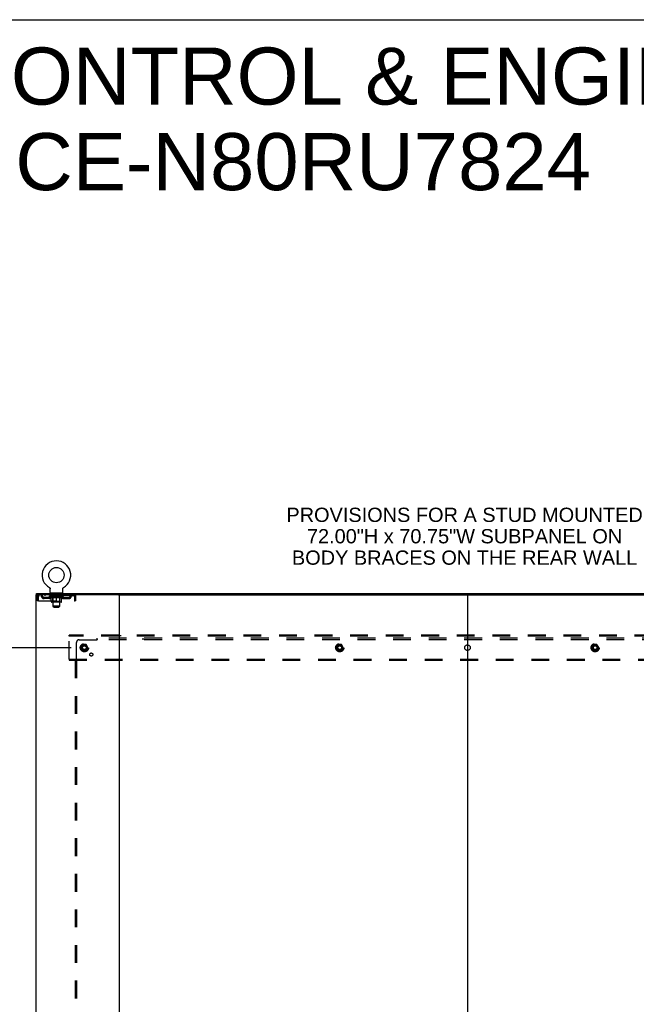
# Model space of a CAD drawing. Header units: inches. Extents: x 0 to 291, y 0 to 188.
# Tile 93 of 94: x 201 to 256, y 100 to 188. Entities that reach past the tile are written whole.
import ezdxf

# ---------------------------------------------------------------- set-up
doc = ezdxf.new("R2010")
doc.units = ezdxf.units.IN
doc.header["$LTSCALE"] = 16.01262
doc.header["$MEASUREMENT"] = 0
doc.linetypes.add('DOT', pattern=[0.2, 0.1, -0.1])
doc.linetypes.add('HIDDEN', pattern=[0.2, 0.1, -0.1])
doc.layers.get('0').update_dxf_attribs({"linetype": 'CONTINUOUS'})
for name, color, linetype in [('DEFAULT_2', 8, 'HIDDEN'), ('DIMENSIONS', 7, 'CONTINUOUS'), ('SUBPANEL', 7, 'CONTINUOUS')]:
    doc.layers.add(name, color=color, linetype=linetype)
doc.styles.get("Standard").update_dxf_attribs({"font": 'arial.ttf'})
doc.dimstyles.new('DIMSTYLE_1', dxfattribs={"dimtxt": 1.284435, "dimasz": 1.71258, "dimexe": 0.09, "dimexo": 0.07, "dimgap": 0.0375, "dimtad": 0, "dimtih": 1, "dimtoh": 1, "dimzin": 4, "dimdsep": 46, "dimtxsty": 'Standard', "dimblk": '_FILLED', "dimblk1": '_FILLED', "dimblk2": '_FILLED', "dimcen": 0.09, "dimadec": 3, "dimazin": 1, "dimtfac": 1, "dimtdec": 3, "dimtofl": 0, "dimtmove": 0, "dimatfit": 3, "dimldrblk": '_FILLED', "dimfxl": 0, "dimtolj": 1, "dimtzin": 4, "dimarcsym": 0})

# ---------------------------------------------------------------- blocks, each defined once
blk = doc.blocks.new('_FILLED')
at = {"color": 0, "linetype": 'ByBlock'}
blk.add_solid([(0, 0), (-1, 0.2), (-1, -0.2)], dxfattribs=at)
blk = doc.blocks.new('*D3')
at = {"layer": 'DIMENSIONS', "color": 2, "linetype": 'Continuous'}
for p, q in [((205.233, 131.832), (193.561, 131.832)), ((195.102, 131.832), (195.102, 100.394)), ((195.102, 61.582), (195.102, 97.825)), ((205.233, 61.582), (193.561, 61.582))]:
    blk.add_line(p, q, dxfattribs=at)
at = {"layer": 'DIMENSIONS', "color": 2, "linetype": 'Continuous', "xscale": 1.7125797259, "yscale": 1.7125797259, "zscale": 1.7125797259}
for p, rotation in [((195.102, 131.832), 90), ((195.102, 61.582), 270)]:
    blk.add_blockref('_FILLED', p, dxfattribs=dict(at, rotation=rotation))
at = {"layer": 'DIMENSIONS', "color": 2, "linetype": 'Continuous', "insert": (195.102, 99.752), "char_height": 1.2844, "width": 4.48836, "attachment_point": 2, "line_spacing_factor": 0.9}
blk.add_mtext('70.25', dxfattribs=at)

msp = doc.modelspace()

# ---------------------------------------------------------------- linework, layer by layer
at = {"color": 7, "linetype": 'Continuous'}
for p, q in [((0, 188.384), (291.139, 188.384)), ((202.109, 136.603), (202.109, 136.707)), ((203.276, 137.245), (203.276, 137.245)), ((203.276, 137.245), (203.28, 137.242)), ((203.279, 137.243), (203.277, 137.244)), ((203.28, 137.242), (203.285, 137.239)), ((203.285, 137.239), (203.289, 137.237)), ((203.289, 137.237), (203.293, 137.234)), ((203.293, 137.234), (203.297, 137.23)), ((203.297, 137.23), (203.301, 137.227)), ((203.301, 137.227), (203.304, 137.224)), ((203.304, 137.224), (203.308, 137.22)), ((203.308, 137.22), (203.312, 137.216)), ((203.311, 137.216), (203.315, 137.213)), ((203.315, 137.213), (203.318, 137.209)), ((203.318, 137.209), (203.321, 137.205)), ((203.321, 137.205), (203.324, 137.2)), ((203.324, 137.2), (203.327, 137.196)), ((203.327, 137.196), (203.329, 137.192)), ((203.329, 137.192), (203.332, 137.187)), ((203.332, 137.187), (203.334, 137.183)), ((203.334, 137.183), (203.336, 137.178)), ((203.336, 137.178), (203.338, 137.174)), ((203.338, 137.174), (203.34, 137.169)), ((203.34, 137.169), (203.342, 137.164)), ((203.342, 137.164), (203.343, 137.159)), ((203.343, 137.159), (203.345, 137.154)), ((203.345, 137.154), (203.346, 137.149)), ((203.346, 137.149), (203.347, 137.144)), ((203.347, 137.144), (203.347, 137.139)), ((203.349, 137.124), (203.349, 137.12)), ((203.349, 136.806), (203.349, 137.12)), ((203.411, 136.737), (203.411, 136.707)), ((204.411, 136.737), (203.411, 136.737)), ((204.411, 136.737), (204.411, 136.707)), ((204.474, 136.806), (204.474, 137.12)), ((204.475, 137.139), (204.476, 137.144)), ((204.475, 137.134), (204.475, 137.139)), ((204.476, 137.144), (204.477, 137.149)), ((204.477, 137.149), (204.478, 137.154)), ((204.478, 137.154), (204.479, 137.159)), ((204.479, 137.159), (204.481, 137.164)), ((204.481, 137.164), (204.482, 137.169)), ((204.482, 137.169), (204.484, 137.174)), ((204.484, 137.174), (204.486, 137.178)), ((204.486, 137.178), (204.488, 137.183)), ((204.488, 137.183), (204.491, 137.187)), ((204.491, 137.187), (204.493, 137.192)), ((204.493, 137.192), (204.496, 137.196)), ((204.496, 137.196), (204.499, 137.2)), ((204.499, 137.2), (204.502, 137.205)), ((204.501, 137.205), (204.505, 137.209)), ((204.505, 137.209), (204.508, 137.213)), ((204.508, 137.213), (204.511, 137.216)), ((204.511, 137.216), (204.515, 137.22)), ((204.515, 137.22), (204.518, 137.224)), ((204.518, 137.224), (204.522, 137.227)), ((204.522, 137.227), (204.526, 137.23)), ((204.526, 137.23), (204.53, 137.234)), ((204.53, 137.234), (204.534, 137.237)), ((204.534, 137.237), (204.538, 137.239)), ((204.538, 137.239), (204.542, 137.242)), ((204.538, 137.239), (204.539, 137.24)), ((204.542, 137.242), (204.547, 137.245)), ((204.545, 137.244), (204.544, 137.243)), ((204.547, 137.245), (204.547, 137.245)), ((209.498, 136.603), (272.366, 136.603)), ((240.932, 136.603), (240.932, 56.811))]:
    msp.add_line(p, q, dxfattribs=at)
at = {"color": 3, "linetype": 'Continuous'}
for p, q in [((202.057, 136.603), (202.057, 56.811)), ((209.498, 136.603), (202.057, 136.603)), ((202.109, 136.707), (279.755, 136.707)), ((209.557, 136.603), (209.557, 56.811))]:
    msp.add_line(p, q, dxfattribs=at)
at = {"color": 7, "linetype": 'Continuous'}
for points in [[(203.347, 137.139), (203.348, 137.134), (203.348, 137.129), (203.349, 137.124)], [(204.474, 137.12), (204.474, 137.124), (204.474, 137.129), (204.475, 137.134)], [(204.474, 137.12), (204.474, 137.124), (204.474, 137.129)]]:
    msp.add_lwpolyline(points, dxfattribs=at)
msp.add_circle((203.911, 138.365), 0.688, dxfattribs=at)
for centre, radius, start, end in [((203.911, 138.365), 1.288, 299.50527, 240.49473), ((203.418, 136.806), 0.069, 180, 265), ((204.405, 136.806), 0.069, 275, 360)]:
    msp.add_arc(centre, radius, start, end, dxfattribs=at)
at = {"layer": 'DEFAULT_2', "color": 8, "linetype": 'HIDDEN'}
for p, q in [((202.328, 136.603), (202.328, 136.499)), ((202.88, 136.603), (202.88, 136.499)), ((203.276, 137.245), (203.276, 137.245)), ((203.283, 137.24), (203.285, 137.239)), ((203.474, 136.499), (203.474, 136.603)), ((203.508, 136.737), (203.508, 136.707)), ((203.546, 136.647), (203.546, 136.727)), ((203.616, 136.637), (203.556, 136.637)), ((203.611, 135.556), (203.611, 136.627)), ((204.266, 136.637), (204.206, 136.637)), ((204.211, 135.556), (204.211, 136.627)), ((204.276, 136.647), (204.276, 136.727)), ((204.314, 136.737), (204.314, 136.707)), ((204.349, 136.499), (204.349, 136.603)), ((204.943, 136.603), (204.943, 136.499)), ((205.494, 136.603), (205.494, 136.499)), ((205.497, 136.602), (205.494, 136.603)), ((202.161, 136.436), (202.161, 136.04)), ((202.161, 136.436), (202.265, 136.436)), ((202.265, 136.04), (202.161, 136.04)), ((202.265, 136.436), (202.265, 136.04)), ((202.295, 136.04), (202.295, 136.436)), ((202.295, 136.04), (205.527, 136.04)), ((205.494, 136.499), (202.328, 136.499)), ((202.797, 136.248), (202.797, 136.352)), ((203.28, 136.352), (202.797, 136.352)), ((203.28, 136.248), (202.797, 136.248)), ((203.047, 136.248), (203.047, 136.352)), ((203.278, 136.452), (203.278, 136.499)), ((203.437, 136.34), (203.278, 136.452)), ((204.545, 136.452), (203.278, 136.452)), ((203.288, 136.492), (203.288, 136.499)), ((203.296, 136.489), (203.296, 136.492)), ((203.296, 136.489), (204.526, 136.489)), ((203.305, 136.489), (203.305, 136.492)), ((203.306, 136.489), (203.306, 136.492)), ((203.316, 136.492), (203.316, 136.499)), ((203.332, 136.489), (203.332, 136.492)), ((203.334, 136.489), (203.334, 136.492)), ((203.363, 136.492), (203.363, 136.499)), ((203.377, 136.489), (203.377, 136.492)), ((203.38, 136.489), (203.38, 136.492)), ((203.584, 136.492), (203.383, 136.492)), ((203.426, 136.492), (203.426, 136.499)), ((203.428, 136.489), (203.428, 136.492)), ((203.428, 136.489), (203.428, 136.492)), ((203.431, 136.489), (203.431, 136.492)), ((203.437, 136.34), (203.448, 136.34)), ((203.438, 136.489), (203.438, 136.492)), ((203.439, 136.489), (203.439, 136.492)), ((203.442, 136.489), (203.442, 136.492)), ((203.445, 136.489), (203.445, 136.493)), ((203.448, 135.977), (203.448, 136.384)), ((203.45, 136.489), (203.45, 136.492)), ((203.464, 136.489), (203.464, 136.492)), ((203.482, 136.489), (203.482, 136.494)), ((203.482, 136.489), (203.482, 136.492)), ((204.338, 135.94), (203.485, 135.94)), ((203.503, 136.489), (203.503, 136.492)), ((203.504, 136.492), (203.504, 136.499)), ((203.514, 136.489), (203.514, 136.492)), ((203.518, 136.489), (203.518, 136.492)), ((203.527, 136.489), (203.527, 136.492)), ((203.539, 136.489), (203.539, 136.496)), ((203.554, 136.489), (203.554, 136.492)), ((203.557, 136.489), (203.557, 136.492)), ((203.599, 135.98), (203.559, 135.94)), ((203.584, 136.489), (203.584, 136.492)), ((203.651, 136.492), (203.589, 136.492)), ((203.59, 136.34), (203.77, 136.34)), ((203.595, 136.492), (203.595, 136.499)), ((203.599, 135.98), (203.599, 136.449)), ((204.224, 135.98), (203.599, 135.98)), ((203.601, 136.489), (203.601, 136.492)), ((203.606, 136.489), (203.606, 136.492)), ((203.612, 136.489), (203.612, 136.497)), ((203.616, 136.489), (203.616, 136.492)), ((203.627, 136.489), (203.627, 136.492)), ((203.651, 136.489), (203.651, 136.492)), ((203.726, 136.492), (203.667, 136.492)), ((203.687, 136.489), (203.687, 136.492)), ((203.695, 136.492), (203.695, 136.499)), ((203.698, 136.489), (203.698, 136.492)), ((203.701, 136.489), (203.701, 136.498)), ((203.704, 136.489), (203.704, 136.492)), ((203.711, 136.489), (203.711, 136.492)), ((203.726, 136.489), (203.726, 136.492)), ((203.807, 136.492), (203.752, 136.492)), ((203.765, 136.489), (203.765, 136.492)), ((203.797, 136.492), (203.874, 136.496)), ((203.801, 136.492), (203.801, 136.499)), ((203.802, 136.498), (203.801, 136.499)), ((203.802, 136.492), (203.802, 136.498)), ((203.802, 136.489), (203.802, 136.492)), ((203.806, 136.489), (203.806, 136.492)), ((203.807, 136.489), (203.807, 136.492)), ((203.807, 136.489), (203.807, 136.492)), ((203.842, 136.492), (203.907, 136.492)), ((203.848, 136.489), (203.848, 136.492)), ((203.853, 136.492), (203.853, 136.495)), ((203.874, 136.492), (203.874, 136.496)), ((203.89, 136.489), (203.89, 136.492)), ((203.909, 136.492), (203.909, 136.492)), ((203.909, 136.489), (203.909, 136.492)), ((203.909, 136.489), (203.909, 136.492)), ((203.911, 136.492), (203.911, 136.499)), ((203.911, 136.499), (204.026, 136.492)), ((203.911, 135.94), (203.911, 136.384)), ((203.914, 136.489), (203.914, 136.492)), ((203.914, 136.489), (203.914, 136.492)), ((203.914, 136.492), (203.914, 136.492)), ((203.932, 136.489), (203.932, 136.492)), ((203.932, 136.492), (203.98, 136.492)), ((203.975, 136.489), (203.975, 136.492)), ((204.015, 136.489), (204.015, 136.492)), ((204.016, 136.489), (204.016, 136.492)), ((204.016, 136.492), (204.07, 136.492)), ((204.017, 136.489), (204.017, 136.492)), ((204.021, 136.492), (204.021, 136.499)), ((204.021, 136.498), (204.021, 136.499)), ((204.021, 136.492), (204.021, 136.498)), ((204.021, 136.489), (204.021, 136.492)), ((204.053, 136.34), (204.232, 136.34)), ((204.057, 136.489), (204.057, 136.492)), ((204.096, 136.489), (204.096, 136.492)), ((204.096, 136.492), (204.155, 136.492)), ((204.112, 136.489), (204.112, 136.492)), ((204.119, 136.489), (204.119, 136.492)), ((204.122, 136.489), (204.122, 136.498)), ((204.124, 136.489), (204.124, 136.492)), ((204.128, 136.492), (204.128, 136.499)), ((204.135, 136.489), (204.135, 136.492)), ((204.171, 136.489), (204.171, 136.492)), ((204.171, 136.492), (204.233, 136.492)), ((204.195, 136.489), (204.195, 136.492)), ((204.206, 136.489), (204.206, 136.492)), ((204.21, 136.489), (204.21, 136.497)), ((204.216, 136.489), (204.216, 136.492)), ((204.221, 136.489), (204.221, 136.492)), ((204.224, 135.98), (204.224, 136.449)), ((204.224, 135.98), (204.264, 135.94)), ((204.228, 136.492), (204.228, 136.499)), ((204.238, 136.489), (204.238, 136.492)), ((204.238, 136.492), (204.44, 136.492)), ((204.265, 136.489), (204.265, 136.492)), ((204.268, 136.489), (204.268, 136.492)), ((204.284, 136.489), (204.284, 136.496)), ((204.295, 136.489), (204.295, 136.492)), ((204.305, 136.489), (204.305, 136.492)), ((204.309, 136.489), (204.309, 136.492)), ((204.318, 136.492), (204.318, 136.499)), ((204.32, 136.489), (204.32, 136.492)), ((204.34, 136.489), (204.34, 136.494)), ((204.341, 136.489), (204.341, 136.492)), ((204.359, 136.489), (204.359, 136.492)), ((204.373, 136.489), (204.373, 136.492)), ((204.375, 135.977), (204.375, 136.384)), ((204.375, 136.34), (204.385, 136.34)), ((204.377, 136.489), (204.377, 136.493)), ((204.381, 136.489), (204.381, 136.492)), ((204.384, 136.489), (204.384, 136.492)), ((204.384, 136.489), (204.384, 136.492)), ((204.385, 136.34), (204.545, 136.452)), ((204.391, 136.489), (204.391, 136.492)), ((204.394, 136.489), (204.394, 136.492)), ((204.395, 136.489), (204.395, 136.492)), ((204.396, 136.492), (204.396, 136.499)), ((204.443, 136.489), (204.443, 136.492)), ((204.445, 136.489), (204.445, 136.492)), ((204.46, 136.492), (204.46, 136.499)), ((204.488, 136.489), (204.488, 136.492)), ((204.49, 136.489), (204.49, 136.492)), ((204.506, 136.492), (204.506, 136.499)), ((204.516, 136.489), (204.516, 136.492)), ((204.517, 136.489), (204.517, 136.492)), ((204.526, 136.489), (204.526, 136.492)), ((204.535, 136.492), (204.535, 136.499)), ((204.543, 136.352), (205.026, 136.352)), ((204.543, 136.248), (205.026, 136.248)), ((204.545, 136.452), (204.545, 136.499)), ((204.776, 136.248), (204.776, 136.352)), ((205.026, 136.248), (205.026, 136.352)), ((205.523, 136.45), (205.527, 136.436)), ((205.527, 136.436), (205.527, 136.04)), ((205.557, 136.04), (205.557, 136.436)), ((205.661, 136.436), (205.557, 136.436)), ((205.661, 136.04), (205.557, 136.04)), ((205.661, 136.04), (205.661, 136.436)), ((203.68, 135.487), (203.611, 135.556)), ((204.211, 135.556), (203.611, 135.556)), ((203.68, 135.487), (204.142, 135.487)), ((204.142, 135.487), (204.211, 135.556)), ((205.057, 132.853), (205.057, 132.957)), ((276.807, 132.957), (205.057, 132.957)), ((205.057, 130.811), (205.057, 132.853)), ((276.807, 132.853), (205.057, 132.853)), ((209.407, 132.957), (209.407, 132.853)), ((209.707, 132.853), (209.707, 132.957)), ((240.782, 132.957), (240.782, 132.853)), ((241.082, 132.853), (241.082, 132.957)), ((206.269, 132.104), (206.115, 131.837)), ((206.115, 131.827), (206.269, 131.559)), ((206.587, 132.109), (206.278, 132.109)), ((206.587, 131.554), (206.278, 131.554)), ((206.75, 131.837), (206.595, 132.104)), ((206.595, 131.559), (206.75, 131.827)), ((229.269, 132.104), (229.115, 131.837)), ((229.115, 131.827), (229.269, 131.559)), ((229.587, 132.109), (229.278, 132.109)), ((229.587, 131.554), (229.278, 131.554)), ((229.75, 131.837), (229.595, 132.104)), ((229.595, 131.559), (229.75, 131.827)), ((252.269, 132.104), (252.115, 131.837)), ((252.115, 131.827), (252.269, 131.559)), ((252.587, 132.109), (252.278, 132.109)), ((252.587, 131.554), (252.278, 131.554)), ((252.75, 131.837), (252.595, 132.104)), ((252.595, 131.559), (252.75, 131.827)), ((205.057, 130.811), (205.057, 130.707)), ((205.057, 130.811), (276.807, 130.811)), ((205.057, 130.707), (276.807, 130.707)), ((209.407, 130.811), (209.407, 130.707)), ((209.707, 130.811), (209.707, 130.707)), ((240.782, 130.811), (240.782, 130.707)), ((241.082, 130.811), (241.082, 130.707))]:
    msp.add_line(p, q, dxfattribs=at)
for points in [[(202.328, 136.603), (202.326, 136.602), (202.324, 136.598), (202.321, 136.593), (202.319, 136.586), (202.317, 136.577), (202.314, 136.566), (202.312, 136.554), (202.309, 136.54), (202.307, 136.524), (202.305, 136.508), (202.302, 136.491), (202.3, 136.473), (202.298, 136.454), (202.295, 136.436)], [(205.497, 136.602), (205.499, 136.598), (205.501, 136.593), (205.504, 136.586), (205.506, 136.577), (205.508, 136.566), (205.511, 136.554), (205.513, 136.54), (205.516, 136.524), (205.518, 136.508), (205.52, 136.491), (205.523, 136.473), (205.525, 136.454), (205.527, 136.436)], [(202.328, 136.499), (202.326, 136.498), (202.324, 136.497), (202.321, 136.495), (202.319, 136.492), (202.317, 136.489), (202.314, 136.485), (202.312, 136.48), (202.309, 136.475), (202.307, 136.469), (202.305, 136.463), (202.302, 136.456), (202.3, 136.45), (202.295, 136.436)], [(203.598, 136.34), (203.573, 136.345), (203.548, 136.35), (203.524, 136.357), (203.499, 136.365), (203.473, 136.374), (203.448, 136.384)], [(203.448, 136.383), (203.472, 136.373), (203.496, 136.365), (203.52, 136.357), (203.544, 136.351), (203.567, 136.345), (203.59, 136.34)], [(203.911, 136.384), (203.885, 136.374), (203.86, 136.365), (203.835, 136.357), (203.81, 136.35), (203.785, 136.345), (203.76, 136.34)], [(203.77, 136.34), (203.793, 136.345), (203.817, 136.351), (203.84, 136.357), (203.863, 136.365), (203.887, 136.373), (203.911, 136.382)], [(204.062, 136.34), (204.037, 136.345), (204.013, 136.351), (203.988, 136.357), (203.962, 136.365), (203.937, 136.374), (203.911, 136.384)], [(203.911, 136.382), (203.936, 136.373), (203.96, 136.364), (203.983, 136.357), (204.006, 136.35), (204.03, 136.345), (204.053, 136.34)], [(204.375, 136.384), (204.349, 136.374), (204.324, 136.365), (204.299, 136.357), (204.274, 136.35), (204.249, 136.345), (204.225, 136.34)], [(204.232, 136.34), (204.256, 136.345), (204.279, 136.351), (204.303, 136.357), (204.327, 136.365), (204.351, 136.373), (204.375, 136.383)], [(205.504, 136.492), (205.501, 136.495), (205.499, 136.497), (205.497, 136.498), (205.494, 136.499)], [(205.504, 136.492), (205.506, 136.489), (205.508, 136.485), (205.511, 136.48), (205.513, 136.475), (205.516, 136.469), (205.518, 136.463), (205.52, 136.456), (205.523, 136.45)]]:
    msp.add_lwpolyline(points, dxfattribs=at)
for centre, radius in [((206.432, 131.832), 0.372), ((206.432, 131.832), 0.356), ((206.432, 131.832), 0.312), ((229.432, 131.832), 0.372), ((229.432, 131.832), 0.356), ((229.432, 131.832), 0.312), ((252.432, 131.832), 0.372), ((252.432, 131.832), 0.356), ((252.432, 131.832), 0.312), ((206.432, 131.832), 0.204), ((206.432, 131.832), 0.188), ((206.432, 131.832), 0.183), ((206.432, 131.832), 0.165), ((229.432, 131.832), 0.204), ((229.432, 131.832), 0.188), ((229.432, 131.832), 0.183), ((229.432, 131.832), 0.165), ((252.432, 131.832), 0.204), ((252.432, 131.832), 0.188), ((252.432, 131.832), 0.183), ((252.432, 131.832), 0.165)]:
    msp.add_circle(centre, radius, dxfattribs=at)
at = {"layer": 'DEFAULT_2', "color": 8, "linetype": 'DOT'}
for centre in [(206.432, 131.832), (229.432, 131.832), (252.432, 131.832)]:
    msp.add_circle(centre, 0.17, dxfattribs=at)
at = {"layer": 'DEFAULT_2', "color": 8, "linetype": 'HIDDEN'}
for centre, radius, start, end in [((202.328, 136.436), 0.167, 90, 180), ((202.508, 136.436), 0.167, 8.07163, 90), ((203.569, 136.436), 0.167, 90, 171.92837), ((203.418, 136.806), 0.069, 265, 270), ((203.536, 136.727), 0.01, 0, 90), ((203.556, 136.647), 0.01, 180, 270), ((203.601, 136.627), 0.01, 0, 90), ((204.221, 136.627), 0.01, 90, 180), ((204.254, 136.436), 0.167, 8.07163, 90), ((204.266, 136.647), 0.01, 270, 360), ((204.286, 136.727), 0.01, 90, 180), ((204.405, 136.806), 0.069, 270, 275), ((205.315, 136.436), 0.167, 90, 171.92837), ((205.494, 136.436), 0.167, 0, 90), ((202.328, 136.436), 0.063, 90, 180), ((202.508, 136.436), 0.0625, 7.98631, 90), ((202.797, 136.477), 0.229, 187.98631, 270), ((202.797, 136.477), 0.125, 188.07163, 270), ((203.28, 136.477), 0.125, 270, 351.92837), ((203.28, 136.477), 0.229, 270, 352.01369), ((203.485, 135.977), 0.0371, 180, 270), ((203.568, 136.436), 0.0625, 90, 172.01369), ((203.559, 136.449), 0.0398, 0, 90), ((204.264, 136.449), 0.0398, 90, 180), ((204.254, 136.436), 0.0625, 7.98631, 90), ((204.543, 136.477), 0.229, 187.98631, 270), ((204.338, 135.977), 0.0371, 270, 360), ((204.543, 136.477), 0.125, 188.07163, 270), ((205.026, 136.477), 0.125, 270, 351.92837), ((205.026, 136.477), 0.229, 270, 352.01369), ((205.315, 136.436), 0.0625, 90, 172.01369), ((205.494, 136.436), 0.063, 0, 90), ((206.123, 131.832), 0.01, 150.01268, 209.98829), ((206.278, 132.099), 0.01, 90.01235, 149.98915), ((206.278, 131.564), 0.01, 210.01204, 269.98872), ((206.587, 132.099), 0.01, 30.01204, 89.98872), ((206.587, 131.564), 0.01, 270.01235, 329.98915), ((206.741, 131.832), 0.01, 330.01268, 29.98829), ((229.123, 131.832), 0.01, 150.01268, 209.98829), ((229.278, 132.099), 0.01, 90.01235, 149.98915), ((229.278, 131.564), 0.01, 210.01204, 269.98872), ((229.587, 132.099), 0.01, 30.01204, 89.98872), ((229.587, 131.564), 0.01, 270.01235, 329.98915), ((229.741, 131.832), 0.01, 330.01268, 29.98829), ((252.123, 131.832), 0.01, 150.01268, 209.98829), ((252.278, 132.099), 0.01, 90.01235, 149.98915), ((252.278, 131.564), 0.01, 210.01204, 269.98872), ((252.587, 132.099), 0.01, 30.01204, 89.98872), ((252.587, 131.564), 0.01, 270.01235, 329.98915), ((252.741, 131.832), 0.01, 330.01268, 29.98829)]:
    msp.add_arc(centre, radius, start, end, dxfattribs=at)
for centre, major_axis, ratio, start_param, end_param in [((203.911, 136.499), (0.633, 0.007), 0.05963, 2.96643, 3.140963), ((203.258, 136.487), (0.198, 0), 0.060556, 0.430652, 1.470503), ((203.911, 136.499), (0.633, 0), 0.060556, -3.141593, -2.96706), ((203.258, 136.48), (0.198, 0.002), 0.05963, 1.376596, 1.469874), ((203.911, 136.499), (0.633, 0.013), 0.05688, 2.791345, 2.965878), ((203.234, 136.487), (0.198, 0.002), 0.05963, 0.25549, 1.295341), ((203.302, 136.487), (0.198, -0.002), 0.05963, 0.605815, 1.645666), ((203.911, 136.499), (0.633, -0.007), 0.05963, -2.96643, -2.791898), ((203.302, 136.48), (0.198, 0), 0.060556, 1.551758, 1.645036), ((203.234, 136.48), (0.198, 0.004), 0.05688, 1.20151, 1.294789), ((203.304, 136.482), (0.164, 0.002), 0.05963, 1.065228, 1.614276), ((203.284, 136.482), (0.164, 0.003), 0.05688, 0.890143, 1.43919), ((203.342, 136.482), (0.164, 0), 0.060556, 1.240391, 1.789438), ((203.911, 136.499), (0.633, 0.019), 0.052395, 2.616403, 2.790936), ((203.23, 136.487), (0.198, 0.004), 0.05688, 0.080405, 1.120256), ((203.365, 136.487), (0.198, -0.004), 0.05688, 0.7809, 1.820751), ((203.911, 136.499), (0.633, -0.013), 0.05688, -2.791345, -2.616812), ((203.365, 136.48), (0.198, -0.002), 0.05963, 1.72692, 1.820198), ((203.23, 136.48), (0.198, 0.006), 0.052395, 1.026568, 1.119847), ((203.283, 136.482), (0.164, 0.005), 0.052395, 0.715201, 1.264248), ((203.397, 136.482), (0.164, -0.002), 0.05963, 1.415553, 1.9646), ((203.911, 136.499), (0.633, 0.025), 0.046319, 2.441654, 2.616187), ((203.444, 136.487), (0.198, -0.006), 0.052395, 0.955842, 1.995693), ((203.911, 136.499), (0.633, -0.019), 0.052395, -2.616403, -2.44187), ((203.247, 136.487), (0.198, 0.006), 0.052395, -0.094537, 0.945314), ((203.444, 136.48), (0.198, -0.004), 0.05688, 1.902006, 1.995284), ((203.247, 136.48), (0.198, 0.008), 0.046319, 0.851819, 0.945098), ((203.302, 136.482), (0.164, 0.006), 0.046319, 0.540452, 1.089499), ((203.468, 136.482), (0.164, -0.003), 0.05688, 1.590638, 2.139686), ((203.911, 136.499), (0.633, 0.029), 0.038841, 2.267123, 2.441656), ((203.538, 136.487), (0.198, -0.008), 0.046319, 1.130591, 2.170442), ((203.284, 136.487), (0.198, 0.008), 0.046319, -0.269286, 0.770565), ((203.911, 136.499), (0.633, -0.025), 0.046319, -2.441654, -2.267121), ((203.538, 136.48), (0.198, -0.006), 0.052395, 2.076947, 2.170226), ((203.284, 136.48), (0.198, 0.009), 0.038841, 0.677289, 0.770567), ((203.339, 136.482), (0.164, 0.008), 0.038841, 0.365921, 0.914969), ((203.553, 136.482), (0.164, -0.005), 0.052395, 1.76558, 2.314627), ((203.911, 136.499), (0.633, 0.033), 0.030195, 2.09281, 2.267343), ((203.643, 136.487), (0.198, -0.009), 0.038841, 1.305122, 2.344973), ((203.34, 136.487), (0.198, 0.009), 0.038841, -0.443817, 0.596034), ((203.911, 136.499), (0.633, -0.029), 0.038841, -2.267123, -2.092591), ((203.643, 136.48), (0.198, -0.008), 0.046319, 2.251696, 2.344975), ((203.34, 136.48), (0.198, 0.01), 0.030195, 0.502975, 0.596254), ((203.393, 136.482), (0.164, 0.009), 0.030195, 0.191608, 0.740655), ((203.648, 136.482), (0.164, -0.006), 0.046319, 1.940329, 2.489376), ((203.414, 136.487), (0.198, 0.01), 0.030195, -0.61813, 0.421721), ((203.911, 136.499), (0.633, 0.036), 0.020645, 1.918687, 2.09322), ((203.755, 136.487), (0.198, -0.01), 0.030195, 1.479435, 2.519286), ((203.911, 136.499), (0.633, -0.033), 0.030195, -2.09281, -1.918277), ((203.755, 136.48), (0.198, -0.009), 0.038841, 2.426227, 2.519505), ((203.414, 136.48), (0.198, 0.011), 0.020645, 0.328852, 0.422131), ((203.463, 136.482), (0.164, 0.009), 0.020645, 0.017485, 0.566532), ((203.752, 136.482), (0.164, -0.008), 0.038841, 2.11486, 2.663907), ((203.503, 136.487), (0.198, 0.011), 0.020645, -0.792253, 0.247598), ((203.911, 136.499), (0.633, 0.038), 0.010478, 1.744704, 1.919237), ((203.873, 136.487), (0.198, -0.011), 0.020645, 1.653558, 2.693409), ((203.911, 136.499), (0.633, -0.036), 0.020645, -1.918687, -1.744154), ((203.873, 136.48), (0.198, -0.01), 0.030195, 2.60054, 2.693819), ((203.503, 136.48), (0.198, 0.012), 0.010478, 0.154869, 0.248148), ((203.547, 136.482), (0.164, 0.01), 0.010478, 6.126688, 6.675735), ((203.86, 136.482), (0.164, -0.009), 0.030195, 2.289173, 2.83822), ((203.604, 136.487), (0.198, 0.012), 0.010478, -0.966236, -0.000846), ((203.992, 136.487), (0.198, -0.012), 0.010478, 1.827541, 2.867392), ((203.911, 136.499), (0.633, -0.038), 0.010478, -1.744704, -1.570171), ((203.992, 136.48), (0.198, -0.011), 0.020645, 2.774664, 2.867942), ((203.97, 136.482), (0.164, -0.009), 0.020645, 2.463296, 3.012344), ((203.831, 136.487), (0.198, 0.012), 0.010478, 0.274201, 1.314052), ((203.744, 136.482), (0.164, 0.01), 0.010478, -0.000298, 0.504314), ((203.714, 136.48), (0.198, 0.012), 0.010478, 0.192946, 0.399283), ((203.911, 136.499), (0.633, 0.038), 0.010478, -1.578586, -1.396888), ((204.108, 136.48), (0.198, -0.012), 0.010478, 2.948646, 3.041925), ((204.078, 136.482), (0.164, -0.01), 0.010478, 2.637279, 3.142076), ((203.949, 136.487), (0.198, 0.011), 0.020645, 0.448184, 1.488034), ((203.853, 136.482), (0.164, 0.009), 0.020645, 0.129249, 0.678296), ((203.831, 136.48), (0.198, 0.011), 0.020645, 0.273651, 0.366929), ((203.911, 136.499), (0.633, 0.036), 0.020645, -1.397439, -1.222906), ((203.911, 136.499), (0.633, -0.038), 0.010478, 1.222355, 1.396888), ((204.219, 136.487), (0.198, -0.012), 0.010478, -3.140747, -2.175357), ((204.067, 136.487), (0.198, 0.01), 0.030195, 0.622307, 1.662158), ((203.962, 136.482), (0.164, 0.009), 0.030195, 0.303372, 0.852419), ((204.276, 136.482), (0.164, -0.01), 0.010478, 2.749043, 3.29809), ((204.32, 136.487), (0.198, -0.011), 0.020645, 2.893995, 3.933846), ((203.949, 136.48), (0.198, 0.01), 0.030195, 0.447774, 0.541052), ((204.32, 136.48), (0.198, -0.012), 0.010478, 2.893445, 2.986723), ((203.911, 136.499), (0.633, 0.033), 0.030195, -1.223315, -1.048783), ((203.911, 136.499), (0.633, -0.036), 0.020645, 1.048373, 1.222906), ((204.18, 136.487), (0.198, 0.009), 0.038841, 0.79662, 1.836471), ((204.071, 136.482), (0.164, 0.008), 0.038841, 0.477686, 1.026733), ((204.36, 136.482), (0.164, -0.009), 0.020645, 2.57506, 3.124108), ((204.409, 136.487), (0.198, -0.01), 0.030195, 2.719872, 3.759723), ((204.285, 136.487), (0.198, 0.008), 0.046319, 0.971151, 2.011002), ((204.067, 136.48), (0.198, 0.009), 0.038841, 0.622087, 0.715366), ((204.409, 136.48), (0.198, -0.011), 0.020645, 2.719462, 2.812741), ((203.911, 136.499), (0.633, 0.029), 0.038841, -1.049002, -0.874469), ((203.911, 136.499), (0.633, -0.033), 0.030195, 0.87425, 1.048783), ((204.174, 136.482), (0.164, 0.006), 0.046319, 0.652216, 1.201263), ((204.378, 136.487), (0.198, 0.006), 0.052395, 1.1459, 2.185751), ((204.43, 136.482), (0.164, -0.009), 0.030195, 2.400937, 2.949985), ((204.482, 136.487), (0.198, -0.009), 0.038841, 2.545558, 3.585409), ((204.27, 136.482), (0.164, 0.005), 0.052395, 0.826965, 1.376012), ((204.18, 136.48), (0.198, 0.008), 0.046319, 0.796618, 0.889896), ((204.482, 136.48), (0.198, -0.01), 0.030195, 2.545339, 2.638617), ((204.458, 136.487), (0.198, 0.004), 0.05688, 1.320842, 2.360692), ((203.911, 136.499), (0.633, 0.025), 0.046319, -0.874471, -0.699939), ((203.911, 136.499), (0.633, -0.029), 0.038841, 0.699936, 0.874469), ((204.538, 136.487), (0.198, -0.008), 0.046319, 2.371028, 3.410879), ((204.484, 136.482), (0.164, -0.008), 0.038841, 2.226624, 2.775671), ((204.52, 136.487), (0.198, 0.002), 0.05963, 1.495927, 2.535778), ((204.354, 136.482), (0.164, 0.003), 0.05688, 1.001907, 1.550954), ((204.575, 136.487), (0.198, -0.006), 0.052395, 2.196279, 3.23613), ((204.521, 136.482), (0.164, -0.006), 0.046319, 2.052093, 2.601141), ((204.285, 136.48), (0.198, 0.006), 0.052395, 0.971367, 1.064645), ((204.564, 136.487), (0.198, 0), 0.060556, 1.671089, 2.71094), ((204.538, 136.48), (0.198, -0.009), 0.038841, 2.371026, 2.464304), ((204.592, 136.487), (0.198, -0.004), 0.05688, 2.021337, 3.061188), ((203.911, 136.499), (0.633, 0.019), 0.052395, -0.699723, -0.52519), ((203.911, 136.499), (0.633, -0.025), 0.046319, 0.525406, 0.699939), ((204.589, 136.487), (0.198, -0.002), 0.05963, 1.846251, 2.886102), ((204.425, 136.482), (0.164, 0.002), 0.05963, 1.176993, 1.72604), ((204.539, 136.482), (0.164, -0.005), 0.052395, 1.877344, 2.426392), ((204.481, 136.482), (0.164, 0), 0.060556, 1.352155, 1.901202), ((204.539, 136.482), (0.164, -0.003), 0.05688, 1.702402, 2.25145), ((204.519, 136.482), (0.164, -0.002), 0.05963, 1.527317, 2.076364), ((204.378, 136.48), (0.198, 0.004), 0.05688, 1.146309, 1.239587), ((204.575, 136.48), (0.198, -0.008), 0.046319, 2.196495, 2.289773), ((203.911, 136.499), (0.633, 0.013), 0.05688, -0.524781, -0.350248), ((203.911, 136.499), (0.633, -0.019), 0.052395, 0.350657, 0.52519), ((204.458, 136.48), (0.198, 0.002), 0.05963, 1.321394, 1.414673), ((204.592, 136.48), (0.198, -0.006), 0.052395, 2.021746, 2.115024), ((203.911, 136.499), (0.633, 0.007), 0.05963, -0.349695, -0.175162), ((203.911, 136.499), (0.633, -0.013), 0.05688, 0.175715, 0.350248), ((204.52, 136.48), (0.198, 0), 0.060556, 1.496556, 1.589835), ((204.589, 136.48), (0.198, -0.004), 0.05688, 1.846804, 1.940083), ((204.564, 136.48), (0.198, -0.002), 0.05963, 1.671719, 1.764997), ((203.911, 136.499), (0.633, 0), 0.060556, -0.174533, 0), ((203.911, 136.499), (0.633, -0.007), 0.05963, 0.000629, 0.175162)]:
    msp.add_ellipse(centre, major_axis=major_axis, ratio=ratio, start_param=start_param, end_param=end_param, dxfattribs=at)
at = {"layer": 'SUBPANEL', "color": 8, "linetype": 'HIDDEN'}
for p, q in [((205.714, 130.711), (205.714, 132.3)), ((205.964, 132.55), (207.553, 132.55)), ((207.572, 132.569), (207.564, 132.562)), ((207.589, 132.51), (207.589, 132.675)), ((274.276, 132.675), (207.589, 132.675)), ((274.276, 132.55), (207.589, 132.55)), ((211.714, 132.55), (211.714, 132.675)), ((205.589, 130.675), (205.589, 62.738)), ((205.589, 130.675), (205.754, 130.675)), ((205.714, 130.675), (205.714, 62.738)), ((205.714, 126.55), (205.589, 126.55))]:
    msp.add_line(p, q, dxfattribs=at)
for points in [[(207.564, 132.562), (207.562, 132.56), (207.56, 132.558), (207.558, 132.556), (207.556, 132.554), (207.555, 132.552), (207.553, 132.55)], [(207.563, 132.537), (207.561, 132.539), (207.56, 132.542), (207.558, 132.544), (207.556, 132.546), (207.555, 132.548), (207.553, 132.55)], [(207.589, 132.51), (207.587, 132.51), (207.585, 132.511), (207.583, 132.512), (207.581, 132.513), (207.579, 132.514), (207.578, 132.516), (207.576, 132.517), (207.574, 132.519), (207.573, 132.521), (207.572, 132.523), (207.57, 132.525), (207.569, 132.527), (207.567, 132.529), (207.566, 132.532), (207.563, 132.537)], [(207.589, 132.589), (207.587, 132.586), (207.585, 132.584), (207.583, 132.582), (207.582, 132.58), (207.58, 132.578), (207.578, 132.576), (207.576, 132.574), (207.575, 132.572), (207.573, 132.571), (207.572, 132.569)], [(205.675, 130.675), (205.677, 130.677), (205.68, 130.679), (205.682, 130.681), (205.684, 130.682), (205.686, 130.684), (205.688, 130.686), (205.69, 130.687), (205.692, 130.689), (205.693, 130.691), (205.695, 130.692), (205.7, 130.698)], [(205.7, 130.698), (205.702, 130.7), (205.704, 130.702), (205.706, 130.704), (205.708, 130.706), (205.71, 130.707), (205.712, 130.709), (205.714, 130.711)], [(205.732, 130.698), (205.727, 130.701), (205.725, 130.703), (205.722, 130.704), (205.72, 130.706), (205.717, 130.708), (205.715, 130.709), (205.714, 130.711)], [(205.754, 130.675), (205.754, 130.677), (205.753, 130.679), (205.752, 130.681), (205.751, 130.683), (205.75, 130.684), (205.748, 130.686), (205.747, 130.688), (205.745, 130.689), (205.743, 130.691), (205.741, 130.692), (205.739, 130.694), (205.737, 130.695), (205.735, 130.697), (205.732, 130.698)]]:
    msp.add_lwpolyline(points, dxfattribs=at)
for centre, radius in [((206.432, 131.832), 0.25), ((207.051, 131.213), 0.141), ((229.432, 131.832), 0.25), ((240.932, 131.832), 0.25), ((252.432, 131.832), 0.25)]:
    msp.add_circle(centre, radius, dxfattribs=at)
msp.add_arc((205.964, 132.3), 0.25, 90, 180, dxfattribs=at)

# ---------------------------------------------------------------- texts
at = {"layer": 'DIMENSIONS', "color": 2, "linetype": 'Continuous', "attachment_point": 2, "line_spacing_factor": 0.9}
for s, insert, char_height, width in [('SAGINAW CONTROL & ENGINEERING\\PSCE-N80RU7824', (223.736, 185.877), 5.13774, 129.76134), ('PROVISIONS FOR A STUD MOUNTED\\P72.00"H x 70.75"W SUBPANEL ON\\PBODY BRACES ON THE REAR WALL', (240.672, 144.438), 1.28443, 32.03447)]:
    msp.add_mtext(s, dxfattribs=dict(at, insert=insert, char_height=char_height, width=width))

# ---------------------------------------------------------------- dimensions: what is measured, and where the dimension line sits
at = {"layer": 'DIMENSIONS', "color": 2, "linetype": 'Continuous'}
dim = msp.add_linear_dim(base=(195.102, 131.832), p1=(205.303, 61.582), p2=(205.303, 131.832), angle=90, dimstyle='DIMSTYLE_1', dxfattribs=at)
dim.commit()
dim.dimension.update_dxf_attribs({"geometry": '*D3', "text_midpoint": (195.107, 99.102), "dimtype": 160})

doc.saveas('drawing.dxf')
